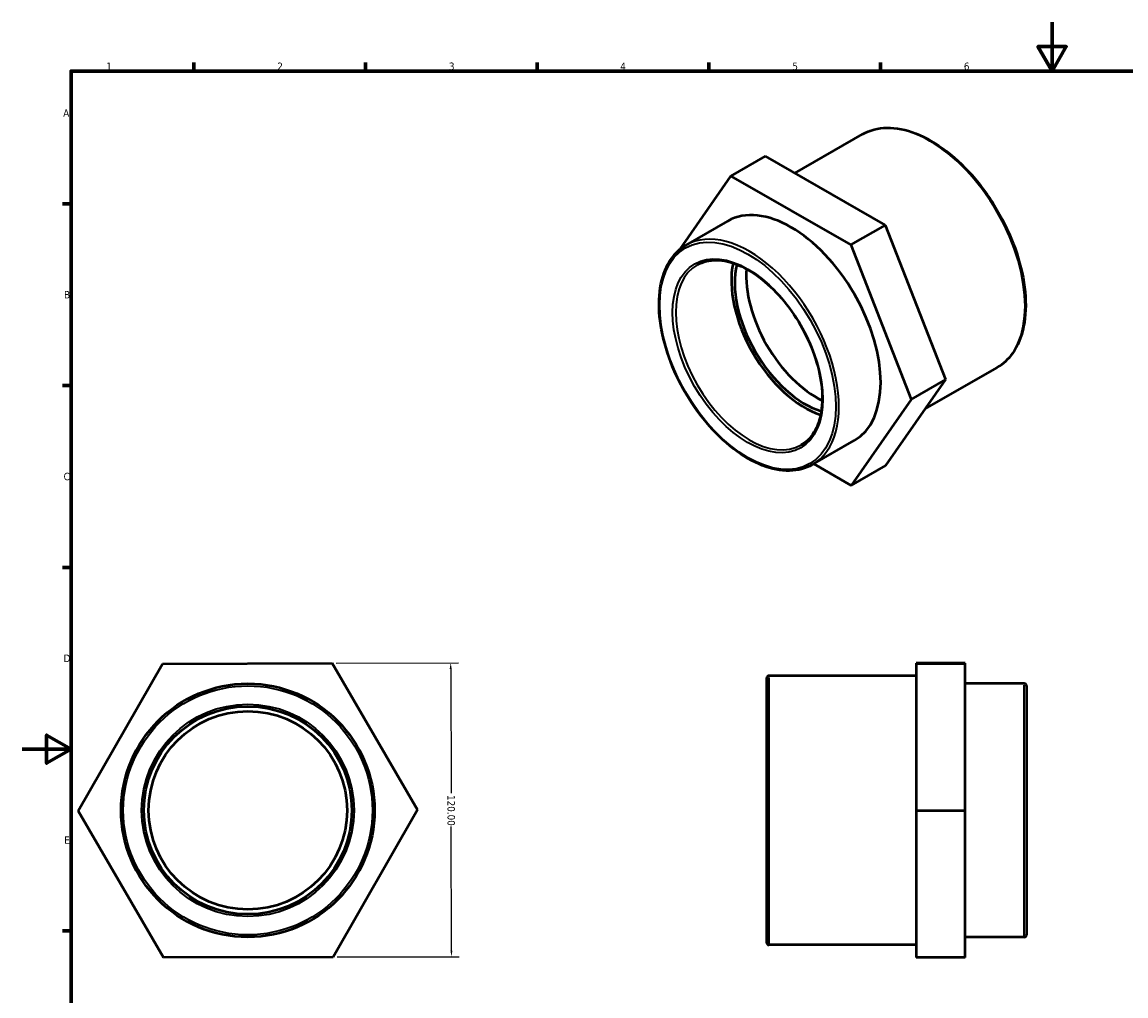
# Model space of a CAD drawing. Header units: millimetres. Extents: x 0 to 901, y -217 to 594.
# Tile 2 of 3: x 0 to 451, y 196 to 594. Entities that reach past the tile are written whole.
import ezdxf

# ---------------------------------------------------------------- set-up
doc = ezdxf.new("R2010")
doc.units = ezdxf.units.MM
for name, color, linetype, lineweight in [('Border (ANSI)', 7, 'Continuous', 70), ('Dimension (ANSI)', 7, 'Continuous', 25), ('Visible (ANSI)', 7, 'Continuous', 50), ('Visible Narrow (ANSI)', 7, 'Continuous', 35)]:
    doc.layers.add(name, color=color, linetype=linetype, lineweight=lineweight)
doc.styles.add('Note Text (ANSI)', font='tahoma.ttf')
doc.dimstyles.new('Default - mm (ANSI)', dxfattribs={"dimtxt": 3.048, "dimasz": 2.5, "dimexe": 3.175, "dimexo": 1.6002, "dimgap": 0.8, "dimtad": 0, "dimtoh": 1, "dimrnd": 1e-08, "dimzin": 4, "dimdsep": 46, "dimtxsty": 'Note Text (ANSI)', "dimcen": 0.09, "dimdle": 10, "dimclrd": 256, "dimclre": 256, "dimclrt": 256, "dimadec": 1, "dimazin": 1, "dimtfac": 1, "dimtofl": 0, "dimtmove": 0, "dimatfit": 3, "dimfxl": 1, "dimtolj": 1, "dimtzin": 4, "dimlwd": -1, "dimlwe": -1, "dimarcsym": 0})

# ---------------------------------------------------------------- blocks, each defined once
blk = doc.blocks.new('Borders Default Border')
at = {"layer": 'Border (ANSI)'}
for p, q in [((70.08, 574), (70.08, 577.45)), ((140.17, 574), (140.17, 577.45)), ((210.25, 574), (210.25, 577.45)), ((280.33, 574), (280.33, 577.45)), ((350.42, 574), (350.42, 577.45)), ((20, 519.75), (16.55, 519.75)), ((20, 445.5), (16.55, 445.5)), ((20, 371.25), (16.55, 371.25)), ((20, 222.75), (16.55, 222.75))]:
    blk.add_line(p, q, dxfattribs=at)
at = {"layer": 'Border (ANSI)', "flags": 128}
for points in [[(420.5, 594), (420.5, 574), (414.73, 584), (426.27, 584), (420.5, 574)], [(20, 20), (20, 574), (821, 574), (821, 20), (20, 20)], [(0, 297), (20, 297), (10, 302.77), (10, 291.23), (20, 297)]]:
    blk.add_lwpolyline(points, dxfattribs=at)
at = {"layer": 'Border (ANSI)', "char_height": 3.05, "attachment_point": 7, "style": 'Note Text (ANSI)'}
for s, insert in [('1', (34.35, 574.4)), ('2', (104.2, 574.4)), ('3', (174.26, 574.34)), ('4', (244.23, 574.4)), ('5', (314.48, 574.34)), ('6', (384.49, 574.34)), ('A', (16.78, 555.35)), ('B', (17.15, 481.1)), ('C', (16.95, 406.8)), ('D', (16.96, 332.6)), ('E', (17.21, 258.35))]:
    blk.add_mtext(s, dxfattribs=dict(at, insert=insert))
blk = doc.blocks.new('*D12')
at = {"layer": 'Defpoints', "color": 0, "transparency": 16777216}
for p in [(126.66, 332.11), (174.98, 332.24), (126.98, 212.11)]:
    blk.add_point(p, dxfattribs=at)
at = {"layer": 'Dimension (ANSI)', "transparency": 16777216}
for p, q in [((128.26, 332.12), (178.16, 332.25)), ((174.99, 329.74), (175.12, 279.08)), ((175.29, 214.74), (175.16, 265.4)), ((128.58, 212.12), (178.48, 212.25))]:
    blk.add_line(p, q, dxfattribs=at)
for points in [[(175.41, 329.74), (174.57, 329.74), (174.98, 332.24)], [(175.71, 214.74), (174.88, 214.74), (175.3, 212.24)]]:
    blk.add_solid(points, dxfattribs=at)
at = {"layer": 'Dimension (ANSI)', "transparency": 16777216, "insert": (176.71, 278.28), "char_height": 3.048, "attachment_point": 1, "rotation": 270.1524, "style": 'Note Text (ANSI)'}
blk.add_mtext('\\A1;120.00', dxfattribs=at)

msp = doc.modelspace()

# ---------------------------------------------------------------- linework, layer by layer
at = {"layer": 'Visible (ANSI)'}
for p, q in [((315.535, 532.262), (343.134, 548.156)), ((289.334, 531.025), (303.476, 539.169)), ((352.466, 511.108), (303.476, 539.169)), ((268.609, 501.199), (289.334, 531.025)), ((289.334, 531.025), (338.324, 502.964)), ((271.076, 502.909), (288.117, 512.723)), ((338.324, 502.964), (352.466, 511.108)), ((377.074, 447.96), (352.466, 511.108)), ((338.324, 502.964), (362.931, 439.816)), ((368.738, 435.964), (398.028, 452.831)), ((352.692, 412.873), (377.074, 447.96)), ((362.931, 439.816), (377.074, 447.96)), ((362.931, 439.816), (338.55, 404.729)), ((322.726, 413.218), (339.767, 423.031)), ((338.55, 404.729), (323.226, 413.506)), ((338.55, 404.729), (352.692, 412.873)), ((22.895, 271.835), (57.376, 331.927)), ((57.376, 331.927), (126.658, 332.111)), ((126.658, 332.111), (161.459, 272.204)), ((385.031, 332.111), (365.031, 332.111)), ((365.031, 332.111), (365.031, 331.927)), ((365.031, 331.927), (365.031, 271.835)), ((385.031, 331.927), (365.031, 331.927)), ((385.031, 331.927), (385.031, 332.111)), ((385.031, 271.835), (385.031, 331.927)), ((304.031, 217.919), (304.031, 326.119)), ((365.031, 327.019), (304.931, 327.019)), ((409.131, 323.769), (385.031, 323.769)), ((410.031, 322.869), (410.031, 221.169)), ((57.695, 211.927), (22.895, 271.835)), ((161.459, 272.204), (126.977, 212.112)), ((385.031, 271.835), (365.031, 271.835)), ((365.031, 271.835), (365.031, 211.927)), ((385.031, 211.927), (385.031, 271.835)), ((365.031, 217.019), (304.931, 217.019)), ((409.131, 220.269), (385.031, 220.269)), ((126.977, 212.112), (57.695, 211.927)), ((385.031, 211.927), (365.031, 211.927))]:
    msp.add_line(p, q, dxfattribs=at)
for radius in [51.75, 42.463, 40.5]:
    msp.add_circle((92.177, 272.019), radius, dxfattribs=at)
for centre, start, end in [((304.931, 326.119), 90, 180), ((409.131, 322.869), 0, 90), ((409.131, 221.169), 270, 0), ((304.931, 217.919), 180, 270)]:
    msp.add_arc(centre, 0.9, start, end, dxfattribs=at)
for centre, major_axis, start_param, end_param in [((313.942, 467.877), (-25.825, 44.846), 3.1415927, 6.2831853), ((319.599, 471.135), (-21.19, 36.798), 0.5687385, 2.5728542), ((319.599, 471.135), (-20.211, 35.097), 0.5480937, 2.593499), ((324.266, 473.822), (-20.211, 35.097), 0.7000608, 2.4415318)]:
    msp.add_ellipse(centre, major_axis=major_axis, ratio=0.5780931, start_param=start_param, end_param=end_param, dxfattribs=at)
for points, knots in [([(343.134, 548.156), (346.074, 549.848), (349.469, 550.741), (356.856, 550.864), (360.859, 550.061), (369.092, 546.824), (373.324, 544.362), (381.55, 538.035), (385.542, 534.17), (392.881, 525.437), (396.228, 520.572), (401.944, 510.332), (404.313, 504.958), (407.838, 494.234), (408.992, 488.886), (409.958, 478.742), (409.769, 473.95), (408.04, 465.414), (406.503, 461.668), (402.614, 456.21), (400.481, 454.244), (398.028, 452.831)], [5.4997209, 5.4997209, 5.4997209, 5.4997209, 5.8097005, 5.8097005, 6.1264738, 6.1264738, 6.448754, 6.448754, 6.771434, 6.771434, 7.0936495, 7.0936495, 7.4156897, 7.4156897, 7.7379614, 7.7379614, 8.0606945, 8.0606945, 8.3826277, 8.3826277, 8.6413135, 8.6413135, 8.6413135, 8.6413135]), ([(322.726, 413.218), (319.959, 411.625), (316.766, 410.783), (309.817, 410.663), (306.051, 411.415), (298.304, 414.453), (294.32, 416.767), (286.576, 422.716), (282.819, 426.352), (275.911, 434.567), (272.761, 439.143), (267.381, 448.777), (265.15, 453.833), (261.832, 463.924), (260.745, 468.957), (259.835, 478.505), (260.013, 483.018), (261.641, 491.056), (263.09, 494.585), (266.755, 499.727), (268.764, 501.578), (271.076, 502.909)], [2.3581282, 2.3581282, 2.3581282, 2.3581282, 2.6675051, 2.6675051, 2.9840518, 2.9840518, 3.3064663, 3.3064663, 3.6293167, 3.6293167, 3.9516736, 3.9516736, 4.2738435, 4.2738435, 4.5962592, 4.5962592, 4.9191646, 4.9191646, 5.2412141, 5.2412141, 5.4997209, 5.4997209, 5.4997209, 5.4997209]), ([(275.71, 494.861), (277.98, 496.169), (280.634, 496.82), (286.404, 496.713), (289.499, 495.996), (295.81, 493.288), (299.02, 491.323), (305.267, 486.333), (308.304, 483.309), (313.894, 476.499), (316.445, 472.714), (320.797, 464.768), (322.596, 460.61), (325.257, 452.351), (326.12, 448.253), (326.829, 440.543), (326.678, 436.933), (325.402, 430.558), (324.277, 427.8), (321.46, 423.758), (319.894, 422.304), (318.091, 421.266)], [5.4997209, 5.4997209, 5.4997209, 5.4997209, 5.8339786, 5.8339786, 6.1569357, 6.1569357, 6.4736614, 6.4736614, 6.7902899, 6.7902899, 7.107518, 7.107518, 7.4249427, 7.4249427, 7.7420548, 7.7420548, 8.0585503, 8.0585503, 8.3758316, 8.3758316, 8.6413135, 8.6413135, 8.6413135, 8.6413135])]:
    msp.add_open_spline(points, degree=3, knots=knots, dxfattribs=at)
at = {"layer": 'Visible Narrow (ANSI)'}
for p, q in [((304.931, 326.342), (304.931, 217.696)), ((409.131, 220.906), (409.131, 323.132))]:
    msp.add_line(p, q, dxfattribs=at)
for radius in [50.85, 43.363]:
    msp.add_circle((92.177, 272.019), radius, dxfattribs=at)
for centre, major_axis, start_param, end_param in [((370.581, 500.493), (-27.447, 47.662), 3.1415927, 6.2831853), ((296.901, 458.064), (25.825, -44.846), 0, 3.1415927), ((296.901, 458.064), (21.19, -36.798), 3.1415927, 6.2831853)]:
    msp.add_ellipse(centre, major_axis=major_axis, ratio=0.5780931, start_param=start_param, end_param=end_param, dxfattribs=at)
for major_axis in [(-25.376, 44.066), (-21.64, 37.578)]:
    msp.add_ellipse((296.264, 457.697), major_axis=major_axis, ratio=0.5780931, dxfattribs=at)

# ---------------------------------------------------------------- block references
msp.add_blockref('Borders Default Border', (0, 0))

# ---------------------------------------------------------------- dimensions: what is measured, and where the dimension line sits
at = {"layer": 'Dimension (ANSI)'}
dim = msp.add_linear_dim(base=(174.982, 332.24), p1=(126.977, 212.112), p2=(126.658, 332.111), angle=90.1524, dimstyle='Default - mm (ANSI)', override={"dimtoh": 0, "dimdec": 2, "dimtp": 0, "dimtm": 0, "dimtdec": 2, "dimatfit": 1}, dxfattribs=at)
dim.commit()
dim.dimension.update_dxf_attribs({"geometry": '*D12', "text_midpoint": (175.141, 272.24), "dimtype": 160})

doc.saveas('drawing.dxf')
